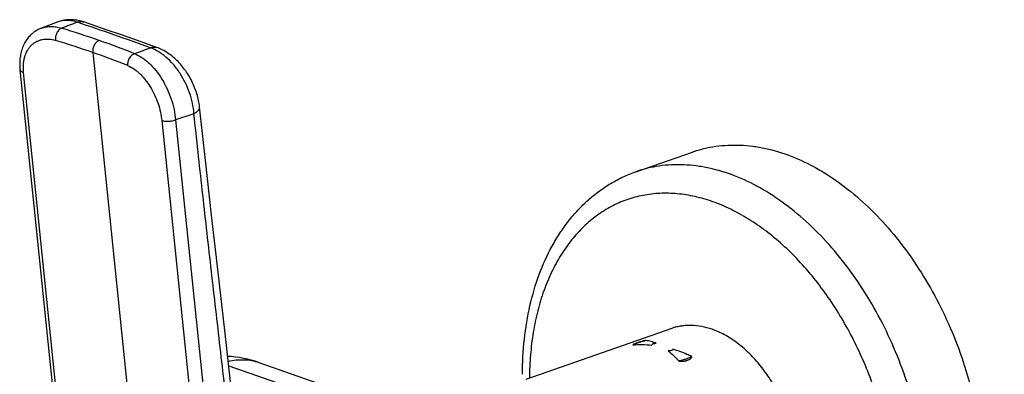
# Model space of a CAD drawing. Header units: millimetres. Extents: x -56 to 489, y -110 to 336.
# Tile 3 of 10: x -32 to 73, y 37 to 75. Entities that reach past the tile are written whole.
import ezdxf

# ---------------------------------------------------------------- set-up
doc = ezdxf.new("R2010")
doc.units = ezdxf.units.MM
doc.header["$LTSCALE"] = 23.1
doc.layers.get('0').update_dxf_attribs({"linetype": 'CONTINUOUS'})

msp = doc.modelspace()

# ---------------------------------------------------------------- linework, layer by layer
at = {"color": 7, "linetype": 'CONTINUOUS'}
for p, q in [((-28.18, 74.34), (-29.97, 73.66)), ((-29.97, 73.66), (-29.97, 73.66)), ((-32.25, 69.25), (-23.25, -18.2)), ((33.32, 58.4), (39.33, 60.49)), ((37.15, 41.73), (21.59, 36.31)), ((35.1, 40.08), (35.1, 40.07)), ((-6.82, 38.1), (94.3, 2.86))]:
    msp.add_line(p, q, dxfattribs=at)
at = {"color": 9, "linetype": 'CONTINUOUS'}
for p, q in [((-24.5, 71.08), (-15.06, -20.76)), ((-22.87, -18.43), (-31.86, 68.96)), ((-13.73, 64.57), (-15.69, 63.91)), ((-17.15, 63.84), (-8.16, -23.56)), ((-15.69, 63.91), (-7.23, -18.24)), ((34.26, 40.42), (34.27, 40.42)), ((34.26, 40.42), (34.27, 40.42)), ((-10.03, 37.76), (90.35, 2.77))]:
    msp.add_line(p, q, dxfattribs=at)
at = {"color": 7, "linetype": 'CONTINUOUS'}
for points in [[(-25.47, 74.33), (-25.6, 74.37), (-25.75, 74.41), (-25.89, 74.45), (-26.04, 74.48), (-26.19, 74.51), (-26.33, 74.53), (-26.47, 74.55), (-26.62, 74.56), (-26.76, 74.57), (-26.9, 74.57), (-27.03, 74.57), (-27.17, 74.56), (-27.3, 74.54), (-27.44, 74.53), (-27.57, 74.51), (-27.7, 74.48), (-27.83, 74.45), (-27.95, 74.41), (-28.08, 74.37), (-28.18, 74.34)], [(-29.97, 73.66), (-30.07, 73.62), (-30.19, 73.57), (-30.31, 73.51), (-30.43, 73.45), (-30.54, 73.39), (-30.65, 73.32), (-30.76, 73.24), (-30.86, 73.16), (-30.96, 73.08), (-31.06, 72.99), (-31.16, 72.89), (-31.25, 72.8), (-31.34, 72.7), (-31.43, 72.59), (-31.51, 72.48), (-31.59, 72.37), (-31.66, 72.25), (-31.73, 72.13), (-31.8, 72), (-31.86, 71.87), (-31.92, 71.74), (-31.98, 71.6), (-32.03, 71.46), (-32.07, 71.32), (-32.12, 71.17), (-32.15, 71.02), (-32.19, 70.87), (-32.21, 70.71), (-32.24, 70.56), (-32.26, 70.4), (-32.27, 70.24), (-32.28, 70.07), (-32.28, 69.91), (-32.28, 69.74), (-32.27, 69.57), (-32.26, 69.4), (-32.25, 69.25)], [(-17.67, 71.61), (-18.95, 72.06), (-20.25, 72.52), (-21.55, 72.98), (-22.86, 73.43), (-24.17, 73.88), (-25.47, 74.33)], [(-13.13, 65.29), (-13.15, 65.45), (-13.17, 65.62), (-13.2, 65.8), (-13.24, 65.98), (-13.28, 66.15), (-13.32, 66.33), (-13.36, 66.5), (-13.41, 66.68), (-13.47, 66.85), (-13.53, 67.02), (-13.59, 67.19), (-13.66, 67.37), (-13.73, 67.53), (-13.8, 67.7), (-13.88, 67.87), (-13.96, 68.03), (-14.04, 68.2), (-14.13, 68.36), (-14.22, 68.52), (-14.31, 68.67), (-14.41, 68.83), (-14.51, 68.98), (-14.61, 69.13), (-14.72, 69.28), (-14.83, 69.42), (-14.94, 69.57), (-15.05, 69.71), (-15.17, 69.84), (-15.29, 69.98), (-15.42, 70.11), (-15.55, 70.24), (-15.68, 70.36), (-15.81, 70.48), (-15.94, 70.6), (-16.08, 70.71), (-16.22, 70.82), (-16.36, 70.92), (-16.51, 71.02), (-16.65, 71.11), (-16.8, 71.2), (-16.95, 71.28), (-17.1, 71.36), (-17.25, 71.43), (-17.4, 71.5), (-17.55, 71.56), (-17.68, 71.61)], [(-5.97, 0.24), (-6.73, 7.57), (-7.48, 14.74), (-8.23, 21.72), (-8.98, 28.5), (-9.73, 35.09), (-10.46, 41.49), (-11.17, 47.71), (-11.86, 53.76), (-12.51, 59.62), (-13.13, 65.29)]]:
    msp.add_lwpolyline(points, dxfattribs=at)
at = {"color": 9, "linetype": 'CONTINUOUS'}
for centre, radius, start, end in [((247.06, -666.67), 789.73, 110.23941, 110.37086), ((-58.65, -27.81), 106.05, 70.8266, 73.1099), ((-245.77, -568.29), 679.09, 70.43565, 71.13009), ((-25.75, 73.51), 0.861, 71.1259, 72.3626), ((-59, -28.14), 105.04, 70.8265, 73.1046), ((-53.75, -13.57), 90.99, 68.271, 70.7992), ((-292.06, 801.95), 779.96, 290.41, 290.54261), ((-54.14, -14.03), 90.12, 68.2766, 70.7992), ((34.12, 38.17), 2.11, 118.8484, 121.7574), ((35.72, 33.57), 7, 101.0918, 101.9189)]:
    msp.add_arc(centre, radius, start, end, dxfattribs=at)
at = {"color": 7, "linetype": 'CONTINUOUS'}
for centre, radius, start, end in [((37.82, 37.64), 3.65, 138.1165, 140.6069), ((37.12, 26.01), 14.21, 96.611, 98.1772), ((37.74, 25.47), 13.91, 92.4691, 94.0586), ((41.52, 36.43), 5.27, 144.177, 146.1417), ((-10.77, 26.77), 12, 70.7829, 87.0343)]:
    msp.add_arc(centre, radius, start, end, dxfattribs=at)
for centre, major_axis, ratio, start_param, end_param in [((34.36, 26.99), (4.45, 14.93), 0.33787, 0.612233, 0.627656), ((37.89, 28.22), (25.07, 3.05), 0.479719, 1.608301, 1.623724)]:
    msp.add_ellipse(centre, major_axis=major_axis, ratio=ratio, start_param=start_param, end_param=end_param, dxfattribs=at)
at = {"color": 9, "linetype": 'CONTINUOUS'}
for points, knots in [([(-26.14, 74.3), (-26.32, 74.36), (-26.67, 74.46), (-27.2, 74.51), (-27.7, 74.48), (-28.03, 74.39), (-28.18, 74.34)], [0, 0, 0, 0, 0.268387, 0.522318, 0.764805, 1, 1, 1, 1]), ([(-29.97, 73.66), (-29.81, 73.72), (-29.47, 73.82), (-28.94, 73.86), (-28.39, 73.82), (-28.02, 73.73), (-27.84, 73.67)], [0, 0, 0, 0, 0.237382, 0.481169, 0.734581, 1, 1, 1, 1]), ([(-27.84, 73.67), (-27.89, 73.65), (-27.98, 73.6), (-28.11, 73.48), (-28.23, 73.33), (-28.33, 73.16), (-28.41, 72.97), (-28.46, 72.77), (-28.48, 72.57), (-28.48, 72.43), (-28.48, 72.37)], [0, 0, 0, 0, 0.102488, 0.215816, 0.338995, 0.469697, 0.604755, 0.740563, 0.873441, 1, 1, 1, 1]), ([(-26.14, 74.3), (-26.09, 74.32), (-25.98, 74.35), (-25.81, 74.38), (-25.64, 74.37), (-25.54, 74.35), (-25.49, 74.33)], [0, 0, 0, 0, 0.264669, 0.517391, 0.7612, 1, 1, 1, 1]), ([(-31.86, 68.96), (-31.89, 69.25), (-31.9, 69.67), (-31.84, 70.22), (-31.73, 70.72), (-31.54, 71.18), (-31.28, 71.58), (-31.05, 71.84), (-30.8, 72.06), (-30.52, 72.24), (-30.21, 72.37), (-29.89, 72.47), (-29.55, 72.51), (-29.07, 72.51), (-28.71, 72.44), (-28.48, 72.37)], [0, 0, 0, 0, 0.146257, 0.21569, 0.282552, 0.408729, 0.468729, 0.527086, 0.584288, 0.640902, 0.697534, 0.754788, 0.813237, 0.873375, 1, 1, 1, 1]), ([(-23.82, 72.36), (-23.93, 72.32), (-24.08, 72.22), (-24.24, 72.03), (-24.35, 71.86), (-24.43, 71.67), (-24.49, 71.47), (-24.51, 71.27), (-24.51, 71.14), (-24.5, 71.08)], [0, 0, 0, 0, 0.220526, 0.344634, 0.475143, 0.60917, 0.743459, 0.874724, 1, 1, 1, 1]), ([(-18.37, 71.59), (-18.31, 71.61), (-18.19, 71.65), (-18.01, 71.67), (-17.84, 71.66), (-17.73, 71.63), (-17.68, 71.61)], [0, 0, 0, 0, 0.26432, 0.516844, 0.76072, 1, 1, 1, 1]), ([(-13.73, 64.57), (-13.76, 64.94), (-13.87, 65.7), (-14.18, 66.82), (-14.64, 67.9), (-15.22, 68.92), (-15.91, 69.83), (-16.56, 70.49), (-17.11, 70.92), (-17.65, 71.28), (-18.08, 71.49), (-18.37, 71.59)], [0, 0, 0, 0, 0.126597, 0.258623, 0.393089, 0.526811, 0.6567, 0.780055, 0.838647, 0.894908, 1, 1, 1, 1]), ([(-20.06, 70.96), (-20.17, 70.92), (-20.33, 70.82), (-20.5, 70.64), (-20.62, 70.47), (-20.71, 70.28), (-20.79, 70.03), (-20.8, 69.82), (-20.79, 69.69)], [0, 0, 0, 0, 0.225993, 0.350955, 0.481241, 0.614244, 0.747049, 1, 1, 1, 1]), ([(-20.06, 70.96), (-19.79, 70.85), (-19.38, 70.64), (-18.88, 70.27), (-18.36, 69.83), (-17.75, 69.16), (-17.11, 68.24), (-16.57, 67.22), (-16.13, 66.14), (-15.83, 65.03), (-15.72, 64.28), (-15.69, 63.91)], [0, 0, 0, 0, 0.102517, 0.157762, 0.215558, 0.338056, 0.468091, 0.602805, 0.738778, 0.872352, 1, 1, 1, 1]), ([(-32.25, 69.25), (-32.25, 69.24), (-32.24, 69.21), (-32.22, 69.16), (-32.18, 69.12), (-32.12, 69.07), (-32.01, 69.01), (-31.92, 68.98), (-31.86, 68.96)], [0, 0, 0, 0, 0.092178, 0.188897, 0.293918, 0.409858, 0.679185, 1, 1, 1, 1]), ([(-20.79, 69.69), (-20.56, 69.6), (-20.23, 69.42), (-19.81, 69.11), (-19.5, 68.84), (-19.2, 68.53), (-18.81, 68.07), (-18.36, 67.42), (-17.91, 66.57), (-17.54, 65.67), (-17.28, 64.75), (-17.18, 64.14), (-17.15, 63.84)], [0, 0, 0, 0, 0.102008, 0.157185, 0.215017, 0.275334, 0.337883, 0.468334, 0.603393, 0.739485, 0.87287, 1, 1, 1, 1]), ([(-13.73, 64.57), (-13.64, 64.62), (-13.51, 64.7), (-13.36, 64.82), (-13.27, 64.91), (-13.2, 65.01), (-13.15, 65.1), (-13.13, 65.2), (-13.13, 65.26), (-13.13, 65.29)], [0, 0, 0, 0, 0.318494, 0.459123, 0.587113, 0.703149, 0.808766, 0.906521, 1, 1, 1, 1]), ([(-6.57, -0.47), (-6.85, 2.25), (-7.41, 7.69), (-8.27, 15.83), (-9.16, 23.97), (-10.07, 32.09), (-10.99, 40.21), (-11.93, 48.32), (-12.85, 56.44), (-13.44, 61.86), (-13.73, 64.57)], [0, 0, 0, 0, 0.125328, 0.250547, 0.375607, 0.500514, 0.625319, 0.750104, 0.874967, 1, 1, 1, 1]), ([(-15.69, 63.91), (-15.74, 63.89), (-15.85, 63.84), (-16.04, 63.79), (-16.23, 63.75), (-16.44, 63.73), (-16.64, 63.73), (-16.83, 63.74), (-17, 63.78), (-17.1, 63.81), (-17.15, 63.84)], [0, 0, 0, 0, 0.117201, 0.245668, 0.381176, 0.518979, 0.654169, 0.782023, 0.898363, 1, 1, 1, 1]), ([(64.41, 22.68), (64.41, 23.9), (64.29, 26.37), (63.76, 30.09), (62.9, 33.81), (61.72, 37.47), (60.24, 41), (58.48, 44.36), (56.46, 47.48), (54.24, 50.32), (51.82, 52.83), (49.27, 54.97), (46.61, 56.71), (43.9, 58.01), (41.59, 58.71), (39.76, 59.03), (38.42, 59.15), (37.1, 59.15), (35.81, 59.02), (34.54, 58.78), (33.72, 58.54), (33.32, 58.4)], [0, 0, 0, 0, 0.068185, 0.138111, 0.209183, 0.280763, 0.352191, 0.422813, 0.492007, 0.55921, 0.623942, 0.685841, 0.744692, 0.800461, 0.853329, 0.878818, 0.903758, 0.92824, 0.952364, 0.976244, 1, 1, 1, 1]), ([(60.87, 22.68), (60.87, 23.53), (60.81, 25.25), (60.53, 27.84), (60.07, 30.44), (59.43, 33.04), (58.62, 35.6), (57.64, 38.11), (56.51, 40.53), (55.24, 42.84), (53.83, 45.03), (52.31, 47.07), (50.68, 48.94), (48.97, 50.63), (47.18, 52.11), (45.33, 53.38), (43.75, 54.26), (42.47, 54.84), (41.21, 55.33), (39.64, 55.78), (37.75, 56.09), (35.89, 56.14), (34.08, 55.92), (32.34, 55.46), (30.69, 54.74), (29.14, 53.77), (27.72, 52.57), (26.43, 51.15), (25.48, 49.81), (24.8, 48.64), (24.17, 47.39), (23.47, 45.72), (22.82, 43.57), (22.35, 41.29), (22.06, 38.9), (21.99, 37.27), (21.98, 36.44)], [0, 0, 0, 0, 0.035311, 0.071365, 0.107989, 0.144996, 0.182191, 0.219375, 0.256349, 0.292919, 0.328899, 0.364119, 0.398426, 0.431691, 0.463816, 0.494737, 0.524431, 0.538829, 0.552933, 0.580298, 0.606669, 0.632232, 0.657226, 0.681926, 0.70663, 0.731635, 0.757217, 0.783612, 0.811005, 0.825124, 0.839538, 0.869264, 0.900217, 0.932373, 0.965667, 1, 1, 1, 1]), ([(33.1, 40.02), (33.18, 40.06), (33.35, 40.14), (33.62, 40.25), (33.93, 40.34), (34.15, 40.4), (34.26, 40.42)], [0, 0, 0, 0, 0.215742, 0.455577, 0.717783, 1, 1, 1, 1]), ([(-10.09, 38.22), (-9.81, 38.29), (-9.25, 38.39), (-8.41, 38.42), (-7.6, 38.33), (-7.07, 38.19), (-6.82, 38.1)], [0, 0, 0, 0, 0.260049, 0.511706, 0.757402, 1, 1, 1, 1]), ([(39.24, 38.74), (39.16, 38.69), (38.96, 38.59), (38.64, 38.46), (38.28, 38.35), (38.02, 38.29), (37.88, 38.27)], [0, 0, 0, 0, 0.20886, 0.446828, 0.711658, 1, 1, 1, 1])]:
    msp.add_open_spline(points, degree=3, knots=knots, dxfattribs=at)
at = {"color": 7, "linetype": 'CONTINUOUS'}
for points, knots in [([(39.33, 60.49), (39.73, 60.63), (40.55, 60.88), (41.82, 61.12), (43.11, 61.24), (44.43, 61.25), (45.77, 61.13), (47.6, 60.81), (49.91, 60.1), (52.62, 58.8), (55.28, 57.07), (57.83, 54.93), (60.25, 52.42), (62.47, 49.58), (64.49, 46.45), (66.25, 43.1), (67.73, 39.56), (68.91, 35.9), (69.77, 32.19), (70.3, 28.47), (70.42, 25.99), (70.42, 24.77)], [0, 0, 0, 0, 0.023756, 0.047636, 0.07176, 0.096242, 0.121182, 0.146671, 0.199539, 0.255308, 0.314159, 0.376058, 0.44079, 0.507993, 0.577187, 0.647809, 0.719237, 0.790817, 0.861889, 0.931815, 1, 1, 1, 1]), ([(21.25, 36.85), (21.25, 38.1), (21.37, 40.55), (21.96, 44.12), (22.94, 47.45), (24.09, 50.01), (25.21, 51.86), (26.12, 53.15), (27.13, 54.33), (28.22, 55.4), (29.39, 56.35), (30.63, 57.17), (31.94, 57.87), (32.86, 58.24), (33.32, 58.4)], [0, 0, 0, 0, 0.142405, 0.279535, 0.410992, 0.536818, 0.597804, 0.657608, 0.716359, 0.774205, 0.831312, 0.887857, 0.944024, 1, 1, 1, 1]), ([(41.43, 41.64), (41.07, 41.76), (40.34, 41.96), (39.41, 42.06), (38.69, 42.05), (38.16, 41.99), (37.65, 41.89), (37.31, 41.79), (37.15, 41.73)], [0, 0, 0, 0, 0.26361, 0.515879, 0.638801, 0.760117, 0.880336, 1, 1, 1, 1]), ([(48.25, 18.91), (48.55, 19.25), (49.11, 20.01), (49.76, 21.31), (50.24, 22.79), (50.54, 24.39), (50.65, 26.1), (50.57, 27.87), (50.3, 29.68), (49.86, 31.48), (49.23, 33.24), (48.45, 34.93), (47.53, 36.5), (46.48, 37.93), (45.32, 39.18), (44.08, 40.24), (42.79, 41.07), (41.88, 41.48), (41.43, 41.64)], [0, 0, 0, 0, 0.051006, 0.105135, 0.16263, 0.223441, 0.287271, 0.353632, 0.42189, 0.491311, 0.561104, 0.630459, 0.698589, 0.764766, 0.828368, 0.888918, 0.946138, 1, 1, 1, 1]), ([(33.09, 40.04), (33.08, 40.04), (33.06, 40.03), (33.04, 40.02), (33.02, 40.01), (33.01, 40), (33, 39.99), (32.99, 39.99), (32.99, 39.98), (32.98, 39.98), (32.98, 39.97), (32.98, 39.97), (32.98, 39.97), (32.98, 39.97), (32.99, 39.96), (33, 39.97), (33.01, 39.97)], [0, 0, 0, 0, 0.166364, 0.321968, 0.465169, 0.593503, 0.650956, 0.703028, 0.748774, 0.787039, 0.817121, 0.830329, 0.844826, 0.864369, 0.893552, 1, 1, 1, 1]), ([(33.01, 39.97), (33.33, 40), (34, 40.02), (34.67, 39.99), (35, 39.96)], [0, 0, 0, 0, 0.496643, 1, 1, 1, 1]), ([(34.27, 40.43), (34.05, 40.38), (33.74, 40.3), (33.35, 40.16), (33.17, 40.09), (33.09, 40.04)], [0, 0, 0, 0, 0.529445, 0.772249, 1, 1, 1, 1]), ([(34.37, 40.44), (34.37, 40.44), (34.36, 40.44), (34.34, 40.44), (34.32, 40.44), (34.3, 40.43), (34.28, 40.43), (34.27, 40.43)], [0, 0, 0, 0, 0.084231, 0.196603, 0.455174, 0.726613, 1, 1, 1, 1]), ([(35.49, 40.13), (35.31, 40.21), (34.94, 40.34), (34.56, 40.42), (34.37, 40.44)], [0, 0, 0, 0, 0.515518, 1, 1, 1, 1]), ([(36.76, 39.34), (36.96, 39.19), (37.34, 38.84), (37.7, 38.47), (37.88, 38.27)], [0, 0, 0, 0, 0.483799, 1, 1, 1, 1]), ([(39.24, 38.74), (39.08, 38.82), (38.43, 39.12), (37.76, 39.36), (37.25, 39.51)], [0, 0, 0, 0, 0.253341, 1, 1, 1, 1]), ([(37.88, 38.27), (37.88, 38.26), (37.89, 38.26), (37.91, 38.25), (37.93, 38.24), (37.97, 38.24), (38, 38.23), (38.03, 38.23), (38.07, 38.23), (38.12, 38.23), (38.19, 38.23), (38.26, 38.23), (38.36, 38.24), (38.47, 38.26), (38.58, 38.28), (38.68, 38.31), (38.77, 38.34), (38.87, 38.37), (38.95, 38.41), (39.03, 38.45), (39.09, 38.49), (39.14, 38.52), (39.17, 38.55), (39.2, 38.58), (39.22, 38.6), (39.24, 38.63), (39.26, 38.66), (39.27, 38.68), (39.27, 38.7), (39.27, 38.72), (39.26, 38.73), (39.25, 38.73)], [0, 0, 0, 0, 0.008435, 0.018243, 0.038937, 0.059698, 0.080211, 0.10045, 0.120432, 0.159697, 0.198137, 0.235832, 0.309183, 0.380014, 0.448446, 0.514532, 0.578287, 0.639697, 0.698723, 0.755299, 0.809322, 0.835338, 0.860652, 0.885229, 0.909026, 0.931995, 0.954109, 0.964906, 0.975659, 0.986803, 1, 1, 1, 1]), ([(39.25, 38.73), (39.25, 38.73), (39.25, 38.74), (39.25, 38.74), (39.24, 38.74)], [0, 0, 0, 0, 0.229532, 1, 1, 1, 1])]:
    msp.add_open_spline(points, degree=3, knots=knots, dxfattribs=at)

doc.saveas('drawing.dxf')
